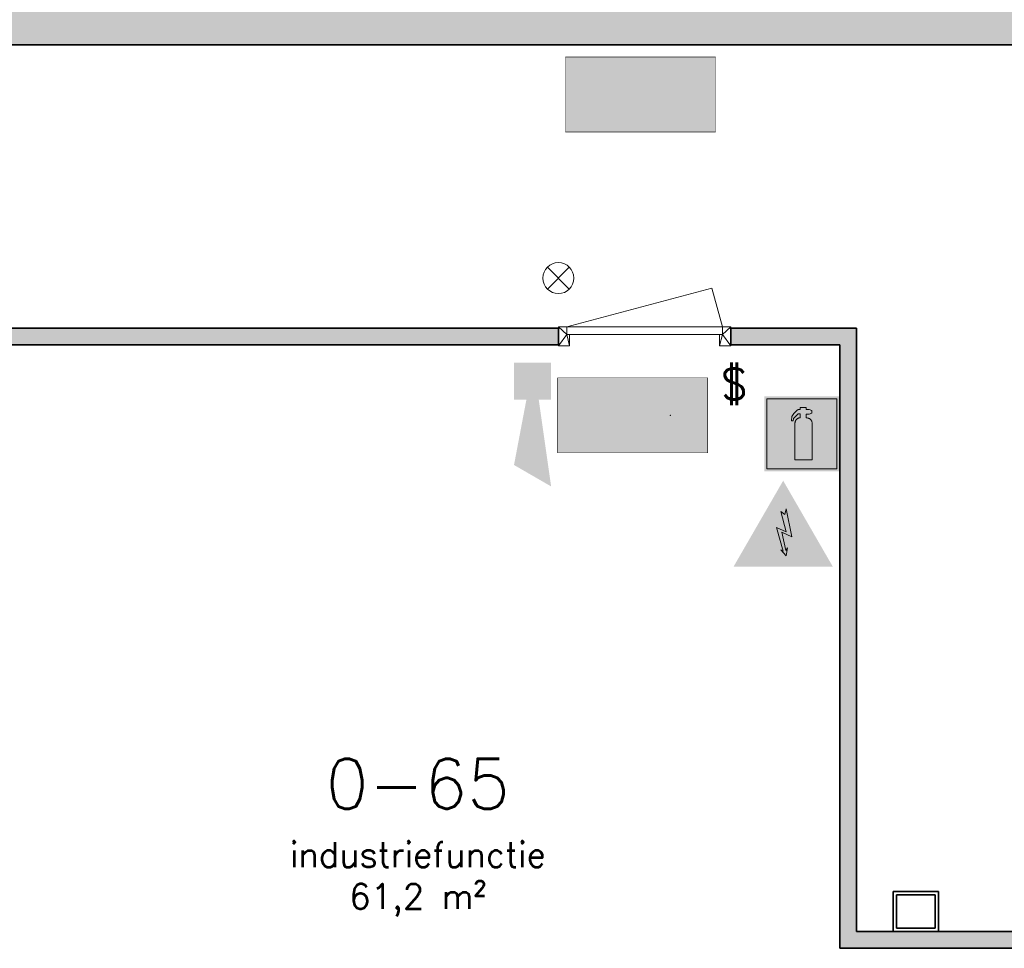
# Model space of a CAD drawing. Header units: millimetres. Extents: x -13022 to 1371524, y -38729 to 632593.
# Tile 250 of 256: x 537158 to 543066, y 583738 to 589308. Entities that reach past the tile are written whole.
import ezdxf

# ---------------------------------------------------------------- set-up
doc = ezdxf.new("R2010")
doc.units = ezdxf.units.MM
doc.header["$LTSCALE"] = 35
for name, color, linetype, lineweight in [('A LIJN 2', 2, 'Continuous', 35), ('A LIJN 5', 5, 'Continuous', 13), ('A LIJN 9', 252, 'Continuous', 18), ('A OPMER', 10, 'Continuous', 50), ('Al65----_beveiliging-inst', 92, 'Continuous', 9), ('B95 tekst', 7, 'Continuous', 25), ('brandveiligheid voorzieningen', 10, 'Continuous', 9)]:
    doc.layers.add(name, color=color, linetype=linetype, lineweight=lineweight)
doc.styles.add('Algemeen', font='simplex.shx', dxfattribs={"height": 2.5})

# ---------------------------------------------------------------- blocks, each defined once
blk = doc.blocks.new('Nevenindicator')
at = {"layer": 'Al65----_beveiliging-inst', "color": 92, "ltscale": 0.7}
for p, q in [((159.1855845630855, -81.93500571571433), (161.3709309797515, -79.74965929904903)), ((159.1855845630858, -79.7496592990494), (161.3709309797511, -81.93500571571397))]:
    blk.add_line(p, q, dxfattribs=at)
blk.add_circle((160.2782577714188, -80.84233250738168), 1.545273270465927, dxfattribs=at)
blk = doc.blocks.new('Signaalgever (akoestisch)')
at = {"layer": 'Al65----_beveiliging-inst', "color": 10, "linetype": 'Continuous'}
for points in [[(3.712956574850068, 0), (3.712956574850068, 3.712956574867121), (0, 0), (0, 3.712956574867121)], [(10.23284543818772, 0), (12.37652191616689, 3.712956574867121), (3.712956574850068, 1.237652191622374), (3.712956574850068, 2.475304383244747)]]:
    blk.add_solid(points, dxfattribs=at)
blk = doc.blocks.new('Handbrandblusser')
at = {"ltscale": 0.1}
h = blk.add_hatch(color=10, dxfattribs=at)
h.paths.add_polyline_path([(15.58817086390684, 7.19129838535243), (8.58817086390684, 7.191298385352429), (8.58817086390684, 0.1912983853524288), (15.58817086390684, 0.1912983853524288)])
h.paths.add_polyline_path([(11.40672454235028, 1.098164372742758), (13.12900348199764, 1.098164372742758), (13.12900348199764, 4.758457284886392), (13.12677351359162, 4.788704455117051), (13.12008360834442, 4.836965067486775), (13.1104204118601, 4.880023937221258), (13.08886405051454, 4.945816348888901), (13.06414856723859, 4.998700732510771), (13.02586744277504, 5.058231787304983), (12.9868429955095, 5.10755201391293), (12.95413679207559, 5.140689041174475), (12.91511234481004, 5.174693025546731), (12.85471736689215, 5.214862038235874), (12.8034280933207, 5.240967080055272), (12.75566960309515, 5.259943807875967), (12.69731876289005, 5.276512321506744), (12.64287036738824, 5.285856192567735), (12.59604103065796, 5.28951667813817), (12.54084931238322, 5.286337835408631), (12.54084931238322, 5.674156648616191), (12.81457793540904, 5.67415664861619), (13.0845899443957, 5.754687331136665), (13.0845899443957, 6.042806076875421), (12.81532125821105, 6.123336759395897), (12.53954849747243, 6.123336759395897), (12.53954849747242, 6.319943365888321), (11.93857200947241, 6.319943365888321), (11.93857200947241, 6.126611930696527), (11.75088300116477, 6.127189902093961), (11.71873428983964, 6.117557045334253), (11.67878068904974, 6.100892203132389), (11.63603962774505, 6.075461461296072), (11.59274107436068, 6.04087950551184), (11.52677117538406, 5.963623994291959), (11.43701494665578, 5.860263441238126), (11.3073051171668, 5.71442198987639), (11.15195065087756, 5.537081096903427), (11.1285359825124, 5.493347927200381), (11.1142270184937, 5.460018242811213), (11.10103303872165, 5.420716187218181), (11.09192733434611, 5.385170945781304), (11.08560909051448, 5.350011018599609), (11.08282162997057, 5.317451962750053), (11.08207830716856, 5.281714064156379), (11.08300746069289, 5.251563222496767), (11.07384385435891, 5.179348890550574), (11.07204344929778, 5.126432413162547), (11.07018514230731, 5.071814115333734), (11.06888432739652, 4.982228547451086), (11.2439368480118, 4.982228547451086), (11.25973245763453, 5.227384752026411), (11.71483184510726, 5.697949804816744), (11.93857200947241, 5.697949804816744), (11.93857200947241, 5.305699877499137), (11.91645815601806, 5.30415862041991), (11.8861677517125, 5.30107610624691), (11.84937327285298, 5.295007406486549), (11.80533139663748, 5.284411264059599), (11.761289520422, 5.269672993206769), (11.72170758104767, 5.252333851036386), (11.68881554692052, 5.235669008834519), (11.65592351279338, 5.215440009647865), (11.6274914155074, 5.195018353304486), (11.59980264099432, 5.173633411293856), (11.5775029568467, 5.152922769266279), (11.5553891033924, 5.130767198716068), (11.53234609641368, 5.105047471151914), (11.51320553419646, 5.080387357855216), (11.49871073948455, 5.059291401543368), (11.48718923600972, 5.041566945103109), (11.47343776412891, 5.017484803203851), (11.46024378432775, 4.99166874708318), (11.45039475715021, 4.969513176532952), (11.4394307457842, 4.941288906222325), (11.42883839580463, 4.909307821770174), (11.42103350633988, 4.880698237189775), (11.41360027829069, 4.843515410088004), (11.40858284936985, 4.803635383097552), (11.40672454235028, 4.773002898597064)], flags=16)
at = {"layer": 'brandveiligheid voorzieningen', "ltscale": 0.1, "true_color": 0xffffff}
blk.add_hatch(color=7, dxfattribs=at).paths.add_polyline_path([(13.12900348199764, 4.758457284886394), (13.12677351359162, 4.788704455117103), (13.12008360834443, 4.836965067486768), (13.11042041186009, 4.880023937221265), (13.08886405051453, 4.945816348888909), (13.06414856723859, 4.998700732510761), (13.02586744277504, 5.058231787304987), (12.98684299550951, 5.107552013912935), (12.95413679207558, 5.14068904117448), (12.91511234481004, 5.174693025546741), (12.85471736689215, 5.214862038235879), (12.8034280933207, 5.240967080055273), (12.75566960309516, 5.259943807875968), (12.69731876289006, 5.276512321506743), (12.64287036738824, 5.285856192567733), (12.59604103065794, 5.28951667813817), (12.54084931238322, 5.286337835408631), (12.54084931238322, 5.674156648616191), (12.81457793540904, 5.67415664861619), (13.0845899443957, 5.754687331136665), (13.0845899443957, 6.042806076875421), (12.81532125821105, 6.123336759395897), (12.53954849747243, 6.123336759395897), (12.53954849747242, 6.319943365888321), (11.93857200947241, 6.319943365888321), (11.93857200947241, 6.126611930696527), (11.75088300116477, 6.127189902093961), (11.71873428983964, 6.117557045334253), (11.67878068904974, 6.100892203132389), (11.63603962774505, 6.075461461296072), (11.59274107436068, 6.04087950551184), (11.52677117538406, 5.963623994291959), (11.43701494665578, 5.860263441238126), (11.3073051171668, 5.71442198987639), (11.15195065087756, 5.537081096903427), (11.1285359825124, 5.493347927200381), (11.1142270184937, 5.460018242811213), (11.10103303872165, 5.420716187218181), (11.09192733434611, 5.385170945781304), (11.08560909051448, 5.350011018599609), (11.08282162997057, 5.317451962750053), (11.08207830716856, 5.281714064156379), (11.08300746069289, 5.251563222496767), (11.07384385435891, 5.179348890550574), (11.07204344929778, 5.126432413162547), (11.07018514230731, 5.071814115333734), (11.06888432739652, 4.982228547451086), (11.2439368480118, 4.982228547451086), (11.25973245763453, 5.227384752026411), (11.71483184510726, 5.697949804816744), (11.93857200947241, 5.697949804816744), (11.93857200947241, 5.305699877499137), (11.91645815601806, 5.30415862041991), (11.8861677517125, 5.30107610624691), (11.84937327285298, 5.295007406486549), (11.80533139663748, 5.284411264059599), (11.761289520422, 5.269672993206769), (11.72170758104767, 5.252333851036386), (11.68881554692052, 5.235669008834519), (11.65592351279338, 5.215440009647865), (11.6274914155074, 5.195018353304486), (11.59980264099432, 5.173633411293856), (11.5775029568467, 5.152922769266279), (11.5553891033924, 5.130767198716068), (11.53234609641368, 5.105047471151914), (11.51320553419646, 5.080387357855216), (11.49871073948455, 5.059291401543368), (11.48718923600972, 5.041566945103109), (11.47343776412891, 5.017484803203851), (11.46024378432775, 4.99166874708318), (11.45039475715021, 4.969513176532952), (11.4394307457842, 4.941288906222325), (11.42883839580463, 4.909307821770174), (11.42103350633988, 4.880698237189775), (11.41360027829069, 4.843515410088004), (11.40858284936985, 4.803635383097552), (11.40672454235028, 4.773002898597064), (11.40672454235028, 1.098164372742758), (13.12900348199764, 1.098164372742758)])
at = {"color": 10, "lineweight": 5, "ltscale": 0.1}
blk.add_lwpolyline([(11.40672454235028, 1.099223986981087), (11.40672454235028, 4.773002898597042), (11.40858284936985, 4.803635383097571), (11.41360027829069, 4.843515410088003), (11.42103350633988, 4.88069823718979), (11.42883839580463, 4.909307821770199), (11.43943074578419, 4.941288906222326), (11.45039475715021, 4.969513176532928), (11.46024378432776, 4.991668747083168), (11.4734377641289, 5.017484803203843), (11.48718923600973, 5.041566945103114), (11.49871073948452, 5.059291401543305), (11.51320553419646, 5.080387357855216), (11.53234609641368, 5.10504747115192), (11.55538910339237, 5.130767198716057), (11.57750295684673, 5.152922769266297), (11.59980264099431, 5.173633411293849), (11.62749141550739, 5.195018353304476), (11.65592351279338, 5.215440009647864), (11.68881554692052, 5.23566900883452), (11.72170758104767, 5.252333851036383), (11.761289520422, 5.269672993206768), (11.80533139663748, 5.284411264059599), (11.84937327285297, 5.295007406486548), (11.88616775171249, 5.30107610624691), (11.91645815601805, 5.304158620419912), (11.93857200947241, 5.305699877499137), (11.93857200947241, 5.697949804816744), (11.71483184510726, 5.697949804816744), (11.25973245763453, 5.22738475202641), (11.2439368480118, 4.982228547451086), (11.06888432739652, 4.982228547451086), (11.07018514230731, 5.071814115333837), (11.07204344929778, 5.126432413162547), (11.07384385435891, 5.179348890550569), (11.0830074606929, 5.25156322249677), (11.08207830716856, 5.281714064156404), (11.08282162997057, 5.317451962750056), (11.08560909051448, 5.350011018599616), (11.09192733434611, 5.385170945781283), (11.10103303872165, 5.420716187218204), (11.11422701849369, 5.460018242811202), (11.1285359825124, 5.493347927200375), (11.15195065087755, 5.537081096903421), (11.30730511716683, 5.714421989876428), (11.43701494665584, 5.860263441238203), (11.52677117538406, 5.963623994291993), (11.59274107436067, 6.040879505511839), (11.63603962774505, 6.075461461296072), (11.67878068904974, 6.100892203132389), (11.71873428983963, 6.117557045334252), (11.75088300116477, 6.12718990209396), (11.93857200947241, 6.126611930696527), (11.93857200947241, 6.319943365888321), (12.53954849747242, 6.319943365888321), (12.53954849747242, 6.123336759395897), (12.81532125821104, 6.123336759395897), (13.0845899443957, 6.042806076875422), (13.0845899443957, 5.754687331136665), (12.81457793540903, 5.67415664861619), (12.54084931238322, 5.67415664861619), (12.54084931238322, 5.286337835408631), (12.59604103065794, 5.28951667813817), (12.64287036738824, 5.285856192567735), (12.69731876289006, 5.276512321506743), (12.75566960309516, 5.25994380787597), (12.80342809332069, 5.24096708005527), (12.85471736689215, 5.214862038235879), (12.91511234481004, 5.17469302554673), (12.95413679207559, 5.140689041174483), (12.98684299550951, 5.107552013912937), (13.02586744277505, 5.058231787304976), (13.06414856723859, 4.99870073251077), (13.08886405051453, 4.945816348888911), (13.1104204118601, 4.880023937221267), (13.12008360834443, 4.836965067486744), (13.12677351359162, 4.788704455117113), (13.12900348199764, 4.75845728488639), (13.12900348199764, 1.098164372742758), (11.40672454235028, 1.098164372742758)], dxfattribs=at)
at = {"layer": 'Al65----_beveiliging-inst', "color": 7, "true_color": 0xffffff}
blk.add_solid([(8.33817086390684, -0.05870161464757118), (15.83817086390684, -0.05870161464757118), (8.33817086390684, 7.441298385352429), (15.83817086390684, 7.441298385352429)], dxfattribs=at)
at = {"layer": 'brandveiligheid voorzieningen', "color": 10, "ltscale": 0.1}
blk.add_lwpolyline([(8.58817086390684, 0.1912983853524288), (15.58817086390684, 0.1912983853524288), (15.58817086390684, 7.191298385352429), (8.58817086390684, 7.191298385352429)], close=True, dxfattribs=at)
blk = doc.blocks.new('Vluchtrichting rechtdoor of naar beneden')
at = {"layer": 'Al65----_beveiliging-inst', "linetype": 'Continuous', "true_color": 0xffffff}
h = blk.add_hatch(color=7, dxfattribs=at)
edge = h.paths.add_edge_path()
edge.add_arc((-2.144871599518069, 5.962014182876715), 0.7575082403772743, 92.12804183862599, 178.1854773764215)
edge.add_arc((-2.162808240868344, 5.987162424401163), 0.7391926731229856, 180.0901010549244, 191.5625830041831)
edge.add_line((-2.887000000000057, 5.838999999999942), (-4.652000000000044, 5.838999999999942))
edge.add_line((-4.652000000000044, 5.838999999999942), (-5.698000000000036, 4.786999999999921))
edge.add_line((-5.698000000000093, 4.787000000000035), (-5.285000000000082, 4.372000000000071))
edge.add_line((-5.285000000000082, 4.371999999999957), (-4.410000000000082, 5.252999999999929))
edge.add_line((-4.410000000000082, 5.252999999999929), (-3.544000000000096, 5.252999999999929))
edge.add_line((-3.544000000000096, 5.252999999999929), (-5.5270000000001, 3.346000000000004))
edge.add_line((-5.527000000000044, 3.346000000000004), (-6.694000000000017, 3.346000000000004))
edge.add_line((-6.69399999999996, 3.346000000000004), (-6.69399999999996, 2.613000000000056))
edge.add_line((-6.69399999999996, 2.613000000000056), (-4.495999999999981, 2.613000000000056))
edge.add_line((-4.496000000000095, 2.613000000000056), (-4.136000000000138, 2.974000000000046))
edge.add_line((-4.136000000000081, 2.973999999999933), (-3.19300000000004, 2.02599999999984))
edge.add_line((-3.192999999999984, 2.025999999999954), (-3.192999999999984, 0.8519999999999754))
edge.add_line((-3.192999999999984, 0.8519999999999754), (-2.463999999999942, 0.8519999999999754))
edge.add_line((-2.463999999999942, 0.8519999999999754), (-2.463999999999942, 2.329999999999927))
edge.add_line((-2.463999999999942, 2.329999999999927), (-3.620999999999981, 3.492999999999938))
edge.add_line((-3.621000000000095, 3.492999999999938), (-3.192000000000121, 3.923000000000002))
edge.add_line((-3.192000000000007, 3.923000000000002), (-2.427999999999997, 3.153999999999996))
edge.add_line((-2.428000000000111, 3.153999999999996), (-2.033000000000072, 3.551999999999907))
edge.add_line((-2.033000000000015, 3.551999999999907), (-2.797000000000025, 4.320999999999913))
edge.add_line((-2.797000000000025, 4.320999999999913), (-2.317000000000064, 4.802999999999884))
edge.add_line((-2.317000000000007, 4.802999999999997), (-2.317000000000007, 5.267000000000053))
edge.add_line((-2.317000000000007, 5.267000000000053), (-2.173000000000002, 5.253000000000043))
edge.add_arc((-2.201310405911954, 6.011200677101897), 0.7587290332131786, 272.1383699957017, 358.096608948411)
edge.add_arc((-2.20364048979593, 5.95847877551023), 0.7611382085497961, 2.072151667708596, 87.69286938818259)
for points in [[(3.807999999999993, 1.105999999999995), (6.432999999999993, 1.105999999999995), (6.432999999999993, 6.344000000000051), (3.807999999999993, 6.344000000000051)], [(1.180499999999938, 2.889000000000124), (1.180499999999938, 5.804000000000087), (0.5774999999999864, 5.804000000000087), (0.5774999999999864, 2.889000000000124), (-0.5710000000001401, 2.889000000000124), (0.8789999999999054, 1.421000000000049), (2.333999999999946, 2.889000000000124)]]:
    blk.add_hatch(color=7, dxfattribs=at).paths.add_polyline_path(points)
at = {"layer": 'Al65----_beveiliging-inst', "color": 7, "true_color": 0xffffff, "const_width": 0.05}
blk.add_lwpolyline([(-7.5, 0), (7.5, 0), (7.5, 7.5), (-7.5, 7.5)], close=True, dxfattribs=at)
at = {"layer": 'Al65----_beveiliging-inst', "color": 255}
blk.add_point((3.75, 3.749999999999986), dxfattribs=at)
at = {"layer": 'Al65----_beveiliging-inst', "color": 7, "true_color": 0xffffff}
blk.add_solid([(-7.5, 0), (7.5, 0), (-7.5, 7.5), (7.5, 7.5)], dxfattribs=at)
at = {"layer": 'Al65----_beveiliging-inst', "color": 92}
blk.add_solid([(-7.25, 0.25), (7.25, 0.25), (-7.25, 7.25), (7.25, 7.25)], dxfattribs=at)
blk = doc.blocks.new('Vluchtrichting linksaf')
at = {"layer": 'Al65----_beveiliging-inst', "linetype": 'Continuous', "true_color": 0xffffff}
for points in [[(-6.69399999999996, 1.10590000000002), (-4.06899999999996, 1.10590000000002), (-4.06899999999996, 6.343900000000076), (-6.69399999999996, 6.343900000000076)], [(-1.985000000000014, 3.44789999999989), (0.92999999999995, 3.44789999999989), (0.92999999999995, 4.050899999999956), (-1.985000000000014, 4.050899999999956), (-1.985000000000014, 5.199399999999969), (-3.452999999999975, 3.749399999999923), (-1.985000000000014, 2.294399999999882)]]:
    blk.add_hatch(color=7, dxfattribs=at).paths.add_polyline_path(points)
h = blk.add_hatch(color=7, dxfattribs=at)
edge = h.paths.add_edge_path()
edge.add_ellipse((1.884371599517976, 5.962014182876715), major_axis=(-0.5356392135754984, 0.5356392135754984), ratio=0.9999999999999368, start_angle=226.8145226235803, end_angle=312.87195816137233, ccw=False)
edge.add_ellipse((1.902308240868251, 5.987162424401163), major_axis=(0.5226881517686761, 0.5226881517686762), ratio=0.9999999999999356, start_angle=303.43741699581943, end_angle=314.9098989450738, ccw=False)
edge.add_line((2.626499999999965, 5.838999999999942), (4.391499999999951, 5.838999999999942))
edge.add_line((4.391499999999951, 5.838999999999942), (5.437499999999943, 4.787000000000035))
edge.add_line((5.4375, 4.787000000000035), (5.024499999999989, 4.371999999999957))
edge.add_line((5.024499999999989, 4.371999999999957), (4.149499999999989, 5.252999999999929))
edge.add_line((4.149499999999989, 5.252999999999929), (3.283500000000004, 5.252999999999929))
edge.add_line((3.283500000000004, 5.252999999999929), (5.266500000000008, 3.346000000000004))
edge.add_line((5.266499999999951, 3.346000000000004), (6.433499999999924, 3.346000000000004))
edge.add_line((6.433499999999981, 3.346000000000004), (6.433499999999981, 2.613000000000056))
edge.add_line((6.433499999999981, 2.613000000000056), (4.235500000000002, 2.613000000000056))
edge.add_line((4.235500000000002, 2.613000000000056), (3.875500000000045, 2.973999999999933))
edge.add_line((3.875499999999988, 2.973999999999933), (2.932499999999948, 2.025999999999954))
edge.add_line((2.932500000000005, 2.025999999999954), (2.932500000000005, 0.8519999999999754))
edge.add_line((2.932500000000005, 0.8519999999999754), (2.203499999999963, 0.8519999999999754))
edge.add_line((2.203499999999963, 0.8519999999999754), (2.203499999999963, 2.329999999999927))
edge.add_line((2.203499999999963, 2.329999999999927), (3.360500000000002, 3.492999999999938))
edge.add_line((3.360500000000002, 3.492999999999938), (2.931500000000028, 3.923000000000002))
edge.add_line((2.931500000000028, 3.923000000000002), (2.167500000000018, 3.153999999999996))
edge.add_line((2.167500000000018, 3.153999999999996), (1.77249999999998, 3.551999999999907))
edge.add_line((1.772499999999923, 3.551999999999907), (2.536499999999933, 4.320999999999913))
edge.add_line((2.536499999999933, 4.320999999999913), (2.056499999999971, 4.802999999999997))
edge.add_line((2.056500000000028, 4.802999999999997), (2.056500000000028, 5.267000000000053))
edge.add_line((2.056500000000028, 5.267000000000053), (1.912500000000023, 5.252999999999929))
edge.add_ellipse((1.940810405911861, 6.011200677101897), major_axis=(-0.536502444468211, 0.536502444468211), ratio=0.9999999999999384, start_angle=46.90339105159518, end_angle=132.861630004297, ccw=False)
edge.add_ellipse((1.943140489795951, 5.95847877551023), major_axis=(-0.5382059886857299, 0.5382059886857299), ratio=0.9999999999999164, start_angle=-42.69286938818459, end_angle=42.92784833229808, ccw=False)
at = {"layer": 'Al65----_beveiliging-inst', "color": 7, "true_color": 0xffffff, "const_width": 0.05}
blk.add_lwpolyline([(-7.5, 0), (7.5, 0), (7.5, 7.5), (-7.5, 7.5)], close=True, dxfattribs=at)
at = {"layer": 'Al65----_beveiliging-inst', "color": 7, "true_color": 0xffffff}
blk.add_solid([(-7.5, 0), (7.5, 0), (-7.5, 7.5), (7.5, 7.5)], dxfattribs=at)
at = {"layer": 'Al65----_beveiliging-inst', "color": 92}
blk.add_solid([(-7.25, 0.25), (7.25, 0.25), (-7.25, 7.25), (7.25, 7.25)], dxfattribs=at)
blk = doc.blocks.new('Panieksluiting')
at = {"layer": 'brandveiligheid voorzieningen', "lineweight": 0, "style": 'Algemeen'}
blk.add_text('$', height=3.094130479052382, dxfattribs=at).set_placement((158.4270897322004, -91.61071185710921))
blk = doc.blocks.new('Elektrische spanning')
at = {"layer": 'Al65----_beveiliging-inst'}
blk.add_hatch(color=50, dxfattribs=at).paths.add_polyline_path([(-4.382760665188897, 1.050000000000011), (4.382760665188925, 1.050000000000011), (0, 8.641164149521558)])
at = {"layer": 'brandveiligheid voorzieningen'}
h = blk.add_hatch(color=256, dxfattribs=at)
h.paths.add_polyline_path([(5.684341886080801e-14, 10.74116414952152), (-6.201414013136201, -5.684341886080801e-14), (6.201414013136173, 5.684341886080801e-14)])
h.paths.add_polyline_path([(4.382760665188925, 1.050000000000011), (-4.382760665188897, 1.050000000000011), (0, 8.641164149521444)], flags=16)
blk.add_hatch(color=256, dxfattribs=at).paths.add_polyline_path([(0.3926938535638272, 7.20657756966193), (0.2219757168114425, 6.515021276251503), (-0.3057572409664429, 6.906136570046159), (0.3913168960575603, 4.340211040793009), (-0.8439414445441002, 4.903479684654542), (0.01703215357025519, 1.925389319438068), (-0.3118469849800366, 2.097854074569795), (0.3518377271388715, 1.351962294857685), (0.5482607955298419, 2.330864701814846), (0.3514101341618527, 2.015975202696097), (-0.1688421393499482, 4.296368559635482), (1.09901399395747, 3.718235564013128)])
blk.add_lwpolyline([(0.3926938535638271, 7.206577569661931), (0.2219757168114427, 6.515021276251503), (-0.3057572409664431, 6.906136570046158), (0.3913168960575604, 4.340211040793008), (-0.8439414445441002, 4.903479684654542), (0.01703215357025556, 1.925389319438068), (-0.3118469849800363, 2.097854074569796), (0.3518377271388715, 1.351962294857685), (0.548260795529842, 2.330864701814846), (0.3514101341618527, 2.015975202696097), (-0.1688421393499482, 4.296368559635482), (1.09901399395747, 3.718235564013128), (0.3926938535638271, 7.206577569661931)], close=True, dxfattribs=at)

msp = doc.modelspace()

# ---------------------------------------------------------------- hatches: boundary and pattern name
at = {"layer": 'A LIJN 9', "ltscale": 0.1}
h = msp.add_hatch(color=256, dxfattribs=at)
h.dxf.hatch_style = 1
h.paths.add_polyline_path([(509754.4847017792, 607112.0872739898), (497246.0645115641, 605976.3260308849), (497246.0645115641, 605875.9174827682), (497116.0644030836, 605864.1129020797), (497116.0644030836, 605478.7693564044), (497216.0647815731, 605478.7693564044), (497216.0647815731, 605772.7814201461), (497346.0648930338, 605784.584093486), (497346.0648930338, 605884.9945489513), (509654.4848001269, 607002.5959257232), (509654.4848001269, 593713.7912098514), (505502.0648485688, 593713.7912098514), (505502.0648485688, 593413.791025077), (505904.4848835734, 593413.791025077), (505904.4848835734, 592063.7897256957), (505602.0647502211, 592063.7897256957), (505602.0647502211, 592143.7896434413), (505502.0648485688, 592143.7896434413), (505502.0648485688, 592063.7897256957), (505502.0648485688, 591963.789344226), (506004.4847852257, 591963.789344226), (506004.4847852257, 592063.7897256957), (506004.4847852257, 593413.791025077), (509654.4848001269, 593413.791025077), (509654.4848001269, 592063.7897256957), (506914.4850886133, 592063.7897256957), (506914.4850886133, 591963.789344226), (509654.4848001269, 591963.789344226), (509654.4848001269, 589557.7911678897), (509654.4848001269, 589157.7915612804), (511845.2547496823, 589157.7915612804), (511845.2547496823, 586858.7908689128), (512245.254746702, 586858.7908689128), (512245.254746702, 589157.7915612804), (536525.4835343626, 589157.7915612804), (539241.4849853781, 589157.7915612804), (547902.3410386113, 589157.7915612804), (547902.3410386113, 589557.7911678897), (539841.4853519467, 589557.7911678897), (539841.4853519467, 589617.7915875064), (539241.4849853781, 589617.7915875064), (539241.4849853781, 589557.7911678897), (539241.4849853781, 589457.7917460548), (536525.4835343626, 589457.7917460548), (536525.4835343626, 589557.7911678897), (533029.4852322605, 589557.7911678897), (533029.4852322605, 590152.7904693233), (532929.4848507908, 590152.7904693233), (532929.4848507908, 589557.7911678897), (509934.4858384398, 589557.7911678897), (509934.4858384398, 600767.784279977), (510034.4838297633, 600767.784279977), (510034.4838297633, 601182.7851835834), (509934.4858384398, 601182.7851835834), (509934.4858384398, 606267.7784327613), (510034.4847864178, 606267.774618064), (510034.5006412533, 606682.7755276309), (509934.4858384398, 606682.7793423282), (509934.4858384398, 607208.8356200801), (509834.4858145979, 607199.755063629), (509834.4858145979, 589557.7911678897), (509754.4847017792, 589557.7911678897)])
h = msp.add_hatch(color=256, dxfattribs=at)
h.dxf.hatch_style = 1
h.paths.add_polyline_path([(540390.2543372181, 587457.7908341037), (536018.2546949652, 587457.7908341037), (536018.2546949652, 587357.7904585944), (540390.2543372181, 587357.7904585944)])
h = msp.add_hatch(color=256, dxfattribs=at)
h.dxf.hatch_style = 1
h.paths.add_polyline_path([(542179.2576706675, 587457.7908341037), (541424.2528027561, 587457.7908341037), (541424.2528027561, 587357.7904585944), (542079.2572891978, 587357.7904585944), (542079.2572891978, 583737.7920810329), (545523.2593661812, 583737.7920810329), (545523.2593661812, 583837.7919856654), (542179.2576706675, 583837.7919856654)])

# ---------------------------------------------------------------- linework, layer by layer
at = {"layer": 'A LIJN 2'}
for p, q in [((536525.4835343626, 589157.7915612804), (539241.4849853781, 589157.7915612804)), ((539241.4849853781, 589157.7915612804), (547902.3410386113, 589157.7915612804)), ((536018.2546949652, 587457.7908341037), (540390.2543372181, 587457.7908341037)), ((540390.2543372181, 587357.7904585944), (540390.2543372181, 587457.7908341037)), ((541424.2528027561, 587457.7908341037), (542179.2576706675, 587457.7908341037)), ((541424.2528027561, 587357.7904585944), (541424.2528027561, 587457.7908341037)), ((542179.2576706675, 587457.7908341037), (542179.2576706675, 583837.7919856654)), ((536018.2546949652, 587357.7904585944), (540390.2543372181, 587357.7904585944)), ((541424.2528027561, 587357.7904585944), (542079.2572891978, 587357.7904585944)), ((542079.2572891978, 587357.7904585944), (542079.2572891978, 583737.7920810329)), ((542398.1831407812, 584077.7893606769), (542398.1831407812, 583837.7895955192)), ((542398.1831407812, 584077.7893606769, 15000.00059604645), (542671.0408008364, 584077.7893606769, 15000.00059604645)), ((542671.0408008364, 583837.7915028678), (542671.0408008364, 584077.7893606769)), ((542651.0365283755, 584057.7908102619), (542418.1874132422, 584057.7908102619)), ((542418.1874132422, 584057.7908102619), (542418.1874132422, 583857.7900592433)), ((542651.0365283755, 584057.7908102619), (542651.0365283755, 583857.7900592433)), ((542179.2576706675, 583837.7919856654), (545523.2593661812, 583837.7919856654)), ((542418.1874132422, 583857.7900592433), (542651.0365283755, 583857.7900592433)), ((542079.2572891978, 583737.7920810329), (545523.2593661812, 583737.7920810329))]:
    msp.add_line(p, q, dxfattribs=at)
at = {"layer": 'A LIJN 5', "linetype": 'Continuous'}
for p, q in [((540440.2421301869, 587464.7908035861), (541311.690626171, 587698.2922319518)), ((541311.690626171, 587698.2922319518), (541374.2573803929, 587464.7908035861)), ((540440.2573889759, 587464.7908035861), (541374.2573803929, 587464.7908035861)), ((541357.251462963, 587419.7907332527), (540457.2556770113, 587419.7907332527))]:
    msp.add_line(p, q, dxfattribs=at)

# ---------------------------------------------------------------- block references
at = {"ltscale": 0.1, "xscale": 60, "yscale": 60, "zscale": 60, "rotation": 270}
msp.add_blockref('Signaalgever (akoestisch)', (540124.0556911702, 587250.7901076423), dxfattribs=at)
at = {"ltscale": 0.1}
for name, p, xscale, yscale, zscale in [('Handbrandblusser', (541125.2473320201, 586602.0533464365, -88999.99856948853), 60, 60, 60), ('Elektrische spanning', (541739.0787799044, 586027.1196327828), 48, 48, 48)]:
    msp.add_blockref(name, p, dxfattribs=dict(at, xscale=xscale, yscale=yscale, zscale=zscale))
at = {"layer": 'A OPMER', "ltscale": 0.1, "yscale": 60, "zscale": 60}
for name, p, xscale in [('Vluchtrichting linksaf', (540883.3964280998, 588633.9750141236), -60), ('Vluchtrichting rechtdoor of naar beneden', (540836.312599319, 586709.9112074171, 55439.90135192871), 60)]:
    msp.add_blockref(name, p, dxfattribs=dict(at, xscale=xscale))
at = {"layer": 'Al65----_beveiliging-inst', "xscale": 60, "yscale": 60, "zscale": 60}
for name, p in [('Nevenindicator', (530773.5588724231, 592608.3300156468)), ('Panieksluiting', (531859.652732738, 592527.2751315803))]:
    msp.add_blockref(name, p, dxfattribs=at)

# ---------------------------------------------------------------- texts
at = {"layer": 'B95 tekst', "insert": (539546.9685513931, 584874.4203656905), "char_height": 300, "width": 4383.912724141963, "attachment_point": 2, "style": 'Algemeen'}
msp.add_mtext('\\pt3600;0-65\\P{\\H0.5x;\\C1;industriefunctie\\P\\ptz;\\C256;61,2 m²}', dxfattribs=at)

# ---------------------------------------------------------------- meshes
at = {"layer": 'A LIJN 5', "linetype": 'Continuous'}
mesh = msp.add_polyface(dxfattribs=at)
corners = [(540390.2543372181, 587464.7908035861), (540440.2573889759, 587464.7908035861), (540440.2573889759, 587419.7907332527), (540457.2556770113, 587419.7907332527), (540457.2556770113, 587350.7904831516), (540390.2543372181, 587350.7904831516)]
mesh.append_faces([[corners[k] for k in face] for face in [(0, 2, 5)]], dxfattribs={"vtx0": -1, "vtx1": -1})
mesh.append_faces([[corners[k] for k in face] for face in [(2, 4, 5)]], dxfattribs={"vtx0": -1, "vtx2": -1})
mesh.append_faces([[corners[k] for k in face] for face in [(0, 1, 2), (2, 3, 4)]], dxfattribs={"vtx2": -1})
mesh = msp.add_polyface(dxfattribs=at)
corners = [(541374.2573803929, 587419.7907332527), (541374.2573803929, 587464.7908035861), (541424.2528027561, 587464.7908035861), (541424.2528027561, 587350.7904831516), (541357.251462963, 587350.7904831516), (541357.251462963, 587419.7907332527)]
mesh.append_faces([[corners[k] for k in face] for face in [(3, 0, 2), (4, 0, 3)]], dxfattribs={"vtx0": -1, "vtx1": -1})
mesh.append_faces([[corners[k] for k in face] for face in [(0, 1, 2), (4, 5, 0)]], dxfattribs={"vtx2": -1})

doc.saveas('drawing.dxf')
